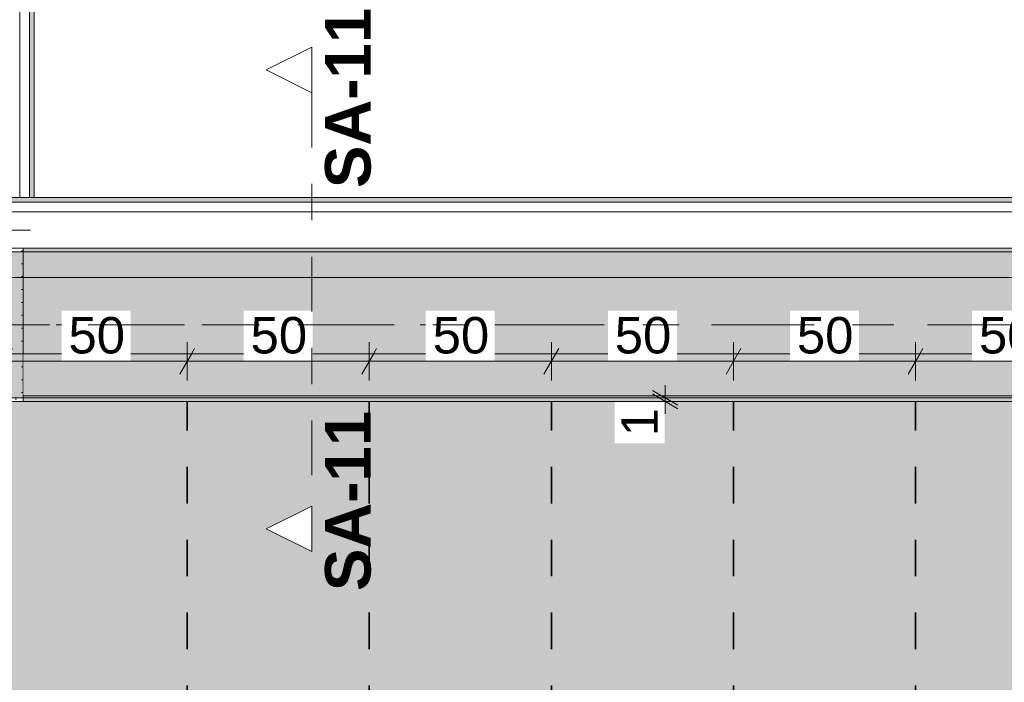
# Model space of a CAD drawing. Header units: metres. Extents: x -3.6 to 84.5, y -11 to 16.8.
# Tile 243 of 256: x 40.3 to 43, y 7.3 to 9.1. Entities that reach past the tile are written whole.
import ezdxf

# ---------------------------------------------------------------- set-up
doc = ezdxf.new("R2010")
doc.units = ezdxf.units.M
doc.header["$MEASUREMENT"] = 0
for name, pattern in [('Achse', [0.2, 0.1, -0.05, 0, -0.05]), ('Punktlinie weit', [0.06, 0.01, -0.05]), ('Schnittlinie', [0.3, 0.15, -0.075, 0, -0.075]), ('Strichlinie doppelt', [0.546806, 0.264583, -0.105833, 0.070556, -0.105833]), ('Wipeout_Contour', [1, 0, -1])]:
    doc.linetypes.add(name, pattern=pattern)
for name, color, linetype in [('154 - Bemaßung_ Beschriftung.Ausbau - Deckenspiegel', 7, 'Continuous'), ('203 - Marker.Schnitt - Ausbaudetail SA', 7, 'Continuous'), ('451 - Universal.Achsen Raster', 7, 'Continuous'), ('605 - Struktur.Wand Innen', 7, 'Continuous'), ('607 - Struktur.Stütze', 7, 'Continuous'), ('608 - Struktur.Träger', 7, 'Continuous'), ('Abbruch_605 - Struktur.Wand Innen', 7, 'Continuous'), ('Neubau_651 - Abdeckung.Decke abgehängt_ bekleidet', 7, 'Continuous'), ('Neubau_653 - Abdeckung.TB Verkofferung', 7, 'Continuous')]:
    doc.layers.add(name, color=color, linetype=linetype)
doc.styles.add('ERSTELLTER_STIL_1', font='txt')
doc.styles.add('ERSTELLTER_STIL_2', font='txt')
doc.linetypes.add('Abbruch 1', pattern='A,0,[1,2022.0244.A_L5A-PL04.04_iB_Deckenspiegel 2.OG1.Shx,S=0.001984,R=0,X=0,Y=0],-0.25,0', length=0.25)
doc.dimstyles.new('ERSTELLTER_STIL__1', dxfattribs={"dimtxt": 0.1, "dimasz": 0.0532, "dimexe": 0.18, "dimexo": 0.0625, "dimgap": 0, "dimtad": 1, "dimzin": 0, "dimdsep": 46, "dimtxsty": 'ERSTELLTER_STIL_2', "dimblk": 'ARROWHEAD_2', "dimblk1": 'ARROWHEAD_2', "dimblk2": 'ARROWHEAD_2', "dimcen": 0.09, "dimse1": 1, "dimse2": 1, "dimclrd": 7, "dimclre": 7, "dimclrt": 7, "dimazin": 0, "dimtfac": 1, "dimtdec": 4, "dimtmove": 0, "dimatfit": 3, "dimfxl": 1, "dimtolj": 1, "dimtzin": 0, "dimarcsym": 0})
doc.dimstyles.new('ERSTELLTER_STIL__2', dxfattribs={"dimtxt": 0.1, "dimasz": 0.0532, "dimexe": 0.18, "dimexo": 0.0625, "dimgap": 0, "dimtad": 1, "dimtih": 1, "dimtoh": 1, "dimzin": 0, "dimdsep": 46, "dimtxsty": 'ERSTELLTER_STIL_2', "dimblk": 'ARROWHEAD_2', "dimblk1": 'ARROWHEAD_2', "dimblk2": 'ARROWHEAD_2', "dimcen": 0.09, "dimse1": 1, "dimse2": 1, "dimclrd": 7, "dimclre": 7, "dimclrt": 7, "dimazin": 0, "dimtfac": 1, "dimtdec": 4, "dimtmove": 0, "dimatfit": 3, "dimfxl": 1, "dimtolj": 1, "dimtzin": 0, "dimarcsym": 0})
pattern_1 = [(45, (0, 0), (-0.01767767, 0.01767767), [0, -0.025])]

# ---------------------------------------------------------------- blocks, each defined once
blk = doc.blocks.new('*D279')
at = {"layer": '154 - Bemaßung_ Beschriftung.Ausbau - Deckenspiegel', "color": 7, "linetype": 'Continuous', "lineweight": 5}
for p, q in [((40.24, 8.1475), (40.24, 8.2525)), ((40.74, 8.1475), (40.74, 8.2525)), ((40.2602, 8.235), (40.2198, 8.165)), ((40.7602, 8.235), (40.7198, 8.165)), ((40.24, 8.2), (40.74, 8.2))]:
    blk.add_line(p, q, dxfattribs=at)
at = {"color": 254, "linetype": 'Wipeout_Contour', "lineweight": 0, "ltscale": 165.314517}
blk.add_wipeout([(40.3954, 8.2012), (40.5846, 8.2012), (40.5846, 8.3387), (40.3954, 8.3387)], dxfattribs=at).dxf.layer = '154 - Bemaßung_ Beschriftung.Ausbau - Deckenspiegel'
at = {"layer": '154 - Bemaßung_ Beschriftung.Ausbau - Deckenspiegel', "color": 7, "lineweight": 5, "insert": (40.4141, 8.22), "char_height": 0.1, "attachment_point": 7, "style": 'ERSTELLTER_STIL_2'}
blk.add_mtext('\\A1;{\\pql;\\fArial|b0|i0|c0|p38;50}', dxfattribs=at)
blk = doc.blocks.new('ARROWHEAD_2')
at = {"color": 0, "linetype": 'Continuous', "lineweight": 0}
for p, q in [((-0.378, -0.655), (0.378, 0.655)), ((0, 0), (-1, 0))]:
    blk.add_line(p, q, dxfattribs=at)
blk = doc.blocks.new('*D280')
at = {"layer": '154 - Bemaßung_ Beschriftung.Ausbau - Deckenspiegel', "color": 7, "linetype": 'Continuous', "lineweight": 5}
for p, q in [((40.74, 8.1475), (40.74, 8.2525)), ((41.24, 8.1475), (41.24, 8.2525)), ((40.7602, 8.235), (40.7198, 8.165)), ((41.2602, 8.235), (41.2198, 8.165)), ((40.74, 8.2), (41.24, 8.2))]:
    blk.add_line(p, q, dxfattribs=at)
at = {"color": 254, "linetype": 'Wipeout_Contour', "lineweight": 0, "ltscale": 167.274431}
blk.add_wipeout([(40.8954, 8.2012), (41.0846, 8.2012), (41.0846, 8.3387), (40.8954, 8.3387)], dxfattribs=at).dxf.layer = '154 - Bemaßung_ Beschriftung.Ausbau - Deckenspiegel'
at = {"layer": '154 - Bemaßung_ Beschriftung.Ausbau - Deckenspiegel', "color": 7, "lineweight": 5, "insert": (40.9141, 8.22), "char_height": 0.1, "attachment_point": 7, "style": 'ERSTELLTER_STIL_2'}
blk.add_mtext('\\A1;{\\pql;\\fArial|b0|i0|c0|p38;50}', dxfattribs=at)
blk = doc.blocks.new('*D281')
at = {"layer": '154 - Bemaßung_ Beschriftung.Ausbau - Deckenspiegel', "color": 7, "linetype": 'Continuous', "lineweight": 5}
for p, q in [((41.24, 8.1475), (41.24, 8.2525)), ((41.74, 8.1475), (41.74, 8.2525)), ((41.2602, 8.235), (41.2198, 8.165)), ((41.7602, 8.235), (41.7198, 8.165)), ((41.24, 8.2), (41.74, 8.2))]:
    blk.add_line(p, q, dxfattribs=at)
at = {"color": 254, "linetype": 'Wipeout_Contour', "lineweight": 0, "ltscale": 169.235283}
blk.add_wipeout([(41.3954, 8.2012), (41.5846, 8.2012), (41.5846, 8.3387), (41.3954, 8.3387)], dxfattribs=at).dxf.layer = '154 - Bemaßung_ Beschriftung.Ausbau - Deckenspiegel'
at = {"layer": '154 - Bemaßung_ Beschriftung.Ausbau - Deckenspiegel', "color": 7, "lineweight": 5, "insert": (41.4141, 8.22), "char_height": 0.1, "attachment_point": 7, "style": 'ERSTELLTER_STIL_2'}
blk.add_mtext('\\A1;{\\pql;\\fArial|b0|i0|c0|p38;50}', dxfattribs=at)
blk = doc.blocks.new('*D282')
at = {"layer": '154 - Bemaßung_ Beschriftung.Ausbau - Deckenspiegel', "color": 7, "linetype": 'Continuous', "lineweight": 5}
for p, q in [((41.74, 8.1475), (41.74, 8.2525)), ((42.24, 8.1475), (42.24, 8.2525)), ((41.7602, 8.235), (41.7198, 8.165)), ((42.2602, 8.235), (42.2198, 8.165)), ((41.74, 8.2), (42.24, 8.2))]:
    blk.add_line(p, q, dxfattribs=at)
at = {"color": 254, "linetype": 'Wipeout_Contour', "lineweight": 0, "ltscale": 171.19704}
blk.add_wipeout([(41.8954, 8.2012), (42.0846, 8.2012), (42.0846, 8.3387), (41.8954, 8.3387)], dxfattribs=at).dxf.layer = '154 - Bemaßung_ Beschriftung.Ausbau - Deckenspiegel'
at = {"layer": '154 - Bemaßung_ Beschriftung.Ausbau - Deckenspiegel', "color": 7, "lineweight": 5, "insert": (41.9141, 8.22), "char_height": 0.1, "attachment_point": 7, "style": 'ERSTELLTER_STIL_2'}
blk.add_mtext('\\A1;{\\pql;\\fArial|b0|i0|c0|p38;50}', dxfattribs=at)
blk = doc.blocks.new('*D283')
at = {"layer": '154 - Bemaßung_ Beschriftung.Ausbau - Deckenspiegel', "color": 7, "linetype": 'Continuous', "lineweight": 5}
for p, q in [((42.24, 8.1475), (42.24, 8.2525)), ((42.74, 8.1475), (42.74, 8.2525)), ((42.2602, 8.235), (42.2198, 8.165)), ((42.7602, 8.235), (42.7198, 8.165)), ((42.24, 8.2), (42.74, 8.2))]:
    blk.add_line(p, q, dxfattribs=at)
at = {"color": 254, "linetype": 'Wipeout_Contour', "lineweight": 0, "ltscale": 173.159671}
blk.add_wipeout([(42.3954, 8.2012), (42.5846, 8.2012), (42.5846, 8.3387), (42.3954, 8.3387)], dxfattribs=at).dxf.layer = '154 - Bemaßung_ Beschriftung.Ausbau - Deckenspiegel'
at = {"layer": '154 - Bemaßung_ Beschriftung.Ausbau - Deckenspiegel', "color": 7, "lineweight": 5, "insert": (42.4141, 8.22), "char_height": 0.1, "attachment_point": 7, "style": 'ERSTELLTER_STIL_2'}
blk.add_mtext('\\A1;{\\pql;\\fArial|b0|i0|c0|p38;50}', dxfattribs=at)
blk = doc.blocks.new('*D284')
at = {"layer": '154 - Bemaßung_ Beschriftung.Ausbau - Deckenspiegel', "color": 7, "linetype": 'Continuous', "lineweight": 5}
for p, q in [((42.74, 8.1475), (42.74, 8.2525)), ((43.24, 8.1475), (43.24, 8.2525)), ((42.7602, 8.235), (42.7198, 8.165)), ((43.2602, 8.235), (43.2198, 8.165)), ((42.74, 8.2), (43.24, 8.2))]:
    blk.add_line(p, q, dxfattribs=at)
at = {"color": 254, "linetype": 'Wipeout_Contour', "lineweight": 0, "ltscale": 175.123148}
blk.add_wipeout([(42.8954, 8.2012), (43.0846, 8.2012), (43.0846, 8.3387), (42.8954, 8.3387)], dxfattribs=at).dxf.layer = '154 - Bemaßung_ Beschriftung.Ausbau - Deckenspiegel'
at = {"layer": '154 - Bemaßung_ Beschriftung.Ausbau - Deckenspiegel', "color": 7, "lineweight": 5, "insert": (42.9141, 8.22), "char_height": 0.1, "attachment_point": 7, "style": 'ERSTELLTER_STIL_2'}
blk.add_mtext('\\A1;{\\pql;\\fArial|b0|i0|c0|p38;50}', dxfattribs=at)
blk = doc.blocks.new('*D409')
at = {"layer": '154 - Bemaßung_ Beschriftung.Ausbau - Deckenspiegel', "color": 7, "linetype": 'Continuous', "lineweight": 5}
for p, q in [((19.5102, 8.465), (19.4698, 8.395)), ((19.49, 8.3775), (19.49, 8.4825)), ((43.3148, 8.395), (43.3552, 8.465)), ((43.335, 8.3775), (43.335, 8.4825)), ((19.4558, 8.43), (19.49, 8.43)), ((19.49, 8.43), (43.335, 8.43)), ((43.335, 8.43), (43.3692, 8.43))]:
    blk.add_line(p, q, dxfattribs=at)
at = {"color": 254, "linetype": 'Wipeout_Contour', "lineweight": 0, "ltscale": 130.180221}
blk.add_wipeout([(31.1977, 8.4312), (31.6273, 8.4312), (31.6273, 8.5687), (31.1977, 8.5687)], dxfattribs=at).dxf.layer = '154 - Bemaßung_ Beschriftung.Ausbau - Deckenspiegel'
at = {"layer": '154 - Bemaßung_ Beschriftung.Ausbau - Deckenspiegel', "color": 7, "lineweight": 5, "insert": (31.2165, 8.4306), "char_height": 0.1, "attachment_point": 7, "style": 'ERSTELLTER_STIL_2'}
blk.add_mtext('\\A1;{\\pql;\\fArial|b0|i0|c0|p38;23,84\\fArial|b0|i0|c0|p38;\\A1{\\H.66x;\\S5^  ;}}', dxfattribs=at)
blk = doc.blocks.new('*D410')
at = {"layer": '154 - Bemaßung_ Beschriftung.Ausbau - Deckenspiegel', "color": 7, "linetype": 'Continuous', "lineweight": 5}
for p, q in [((42.0174, 8.1202), (42.0874, 8.0798)), ((42.0524, 8.1), (42.0524, 8.1342)), ((42.1049, 8.1), (41.9999, 8.1)), ((42.1049, 8.09), (41.9999, 8.09)), ((42.0874, 8.0698), (42.0174, 8.1102)), ((42.0524, 8.09), (42.0524, 8.1)), ((42.0524, 8.0558), (42.0524, 8.09))]:
    blk.add_line(p, q, dxfattribs=at)
at = {"color": 254, "linetype": 'Wipeout_Contour', "lineweight": 0, "ltscale": 170.985817}
blk.add_wipeout([(42.0511, 7.9751), (42.0511, 8.0885), (41.9136, 8.0885), (41.9136, 7.9751)], dxfattribs=at).dxf.layer = '154 - Bemaßung_ Beschriftung.Ausbau - Deckenspiegel'
at = {"layer": '154 - Bemaßung_ Beschriftung.Ausbau - Deckenspiegel', "color": 7, "lineweight": 5, "insert": (42.0324, 7.9939), "char_height": 0.1, "attachment_point": 7, "rotation": 90, "style": 'ERSTELLTER_STIL_2'}
blk.add_mtext('\\A1;{\\pql;\\fArial|b0|i0|c0|p38;1}', dxfattribs=at)

msp = doc.modelspace()

# ---------------------------------------------------------------- hatches: boundary and pattern name
at = {"layer": '607 - Struktur.Stütze', "linetype": 'Continuous', "lineweight": 0, "true_color": 0x000000}
h = msp.add_hatch(dxfattribs=at)
h.set_pattern_fill('Gips_0001', color=18, style=0, pattern_type=2)
h.set_pattern_definition(pattern_1)
h.paths.add_polyline_path([(39.97, 8.51), (39.97, 8.09), (40.29, 8.09), (40.29, 8.51), (40.21, 8.51), (40.21, 8.5), (40.28, 8.5), (40.28, 8.1), (39.98, 8.1), (39.98, 8.5), (40.05, 8.5), (40.05, 8.51)])
at = {"layer": '608 - Struktur.Träger', "linetype": 'Continuous', "lineweight": 0, "true_color": 0x000000}
h = msp.add_hatch(dxfattribs=at)
h.set_pattern_fill('Gips_0001', color=18, style=0, pattern_type=2)
h.set_pattern_definition(pattern_1)
h.paths.add_polyline_path([(43.66, 8.51), (40.29, 8.51), (40.29, 8.5), (43.66, 8.5)])
at = {"layer": 'Neubau_651 - Abdeckung.Decke abgehängt_ bekleidet', "linetype": 'Continuous', "lineweight": 13, "true_color": 0xffbfbf}
h = msp.add_hatch(dxfattribs=at)
h.set_pattern_fill('sechseckig_0001', color=254, style=0, pattern_type=2)
h.set_pattern_definition([(90, (0, 0), (-0.12990375, 0), [0.075, -0.15]), (90, (-0.06495, 0.1125), (-0.12990375, 0), [0.075, -0.15]), (150, (5e-18, 0.075), (0.06495188, 0.11249995), [0.075, -0.15]), (150, (-0.1299, 0.075), (0.06495188, 0.11249995), [0.075, -0.15]), (210, (0, 0), (-0.06495187, 0.11249995), [0.075, -0.15]), (210, (-0.1299, 8e-18), (-0.06495187, 0.11249995), [0.075, -0.15])])
h.paths.add_polyline_path([(19.49, 6.01), (43.335, 6.01), (43.335, 7.965), (43.335, 8.09), (19.49, 8.09)])
h.paths.add_polyline_path([(39.04, 7.39), (39.74, 7.39), (39.74, 6.71), (39.04, 6.71)], flags=0)
h.paths.add_polyline_path([(33.34, 7.39), (34.04, 7.39), (34.04, 6.71), (33.34, 6.71)], flags=0)
h.paths.add_polyline_path([(27.64, 7.39), (28.34, 7.39), (28.34, 6.71), (27.64, 6.71)], flags=0)
h.paths.add_polyline_path([(21.94, 7.39), (22.64, 7.39), (22.64, 6.71), (21.94, 6.71)], flags=0)
at = {"layer": 'Neubau_653 - Abdeckung.TB Verkofferung', "linetype": 'Continuous', "lineweight": 0, "true_color": 0x000000}
h = msp.add_hatch(dxfattribs=at)
h.set_pattern_fill('Gips_0001', color=18, style=0, pattern_type=2)
h.set_pattern_definition(pattern_1)
h.paths.add_polyline_path([(40.32, 8.6495), (40.32, 12.69), (40.3075, 12.69), (40.3075, 8.6495)])
h = msp.add_hatch(dxfattribs=at)
h.set_pattern_fill('Gips_0001', color=18, style=0, pattern_type=2)
h.set_pattern_definition(pattern_1)
h.paths.add_polyline_path([(43.66, 8.6495), (40.21, 8.6495), (40.21, 8.637), (43.66, 8.637)])

# ---------------------------------------------------------------- linework, layer by layer
at = {"layer": '607 - Struktur.Stütze', "color": 7, "linetype": 'Continuous', "lineweight": 5, "flags": 128}
msp.add_lwpolyline([(40.05, 8.51), (39.97, 8.51), (39.97, 8.09), (40.29, 8.09), (40.29, 8.51), (40.21, 8.51)], dxfattribs=at)
at = {"layer": '608 - Struktur.Träger', "color": 7, "linetype": 'Continuous', "lineweight": 13}
for p, q in [((0.38, 8.51), (61.88, 8.51)), ((40.29, 8.5), (39.97, 8.5)), ((43.66, 8.5), (40.29, 8.5)), ((0.38, 8.09), (61.88, 8.09))]:
    msp.add_line(p, q, dxfattribs=at)
at = {"layer": '608 - Struktur.Träger', "color": 7, "linetype": 'Continuous', "lineweight": 5}
for p, q in [((40.29, 8.51), (40.29, 8.5)), ((43.66, 8.51), (40.29, 8.51)), ((47.17, 8.09), (40.29, 8.09))]:
    msp.add_line(p, q, dxfattribs=at)
at = {"layer": '608 - Struktur.Träger', "color": 7, "linetype": 'Achse', "lineweight": 9}
msp.add_line((0.38, 8.3), (61.88, 8.3), dxfattribs=at)
at = {"layer": 'Abbruch_605 - Struktur.Wand Innen', "color": 160, "linetype": 'Abbruch 1', "lineweight": 5, "true_color": 0x3232ff}
msp.add_line((39.95, 8.56), (40.31, 8.56), dxfattribs=at)
msp.add_line((39.95, 8.56), (40.31, 8.56), dxfattribs=at)
at = {"layer": 'Neubau_651 - Abdeckung.Decke abgehängt_ bekleidet', "color": 1, "linetype": 'Achse', "lineweight": 35}
for p, q in [((40.74, 6.01), (40.74, 8.09)), ((41.24, 6.01), (41.24, 8.09)), ((41.74, 6.01), (41.74, 8.09)), ((42.24, 6.01), (42.24, 8.09)), ((42.74, 6.01), (42.74, 8.09))]:
    msp.add_line(p, q, dxfattribs=at)
at = {"layer": 'Neubau_651 - Abdeckung.Decke abgehängt_ bekleidet', "color": 1, "linetype": 'Punktlinie weit', "lineweight": 13, "flags": 128}
msp.add_lwpolyline([(19.49, 6.01), (43.335, 6.01), (43.335, 7.965), (43.335, 8.09), (19.49, 8.09)], close=True, dxfattribs=at)
at = {"layer": 'Neubau_653 - Abdeckung.TB Verkofferung', "color": 1, "linetype": 'Continuous', "lineweight": 5}
for p, q in [((40.2805, 12.69), (40.2805, 8.6495)), ((40.3075, 12.69), (40.3075, 8.6495)), ((40.32, 12.69), (40.32, 8.6495)), ((43.66, 8.6495), (40.21, 8.6495)), ((43.66, 8.637), (40.21, 8.637)), ((43.66, 8.61), (40.21, 8.61)), ((43.66, 8.51), (40.21, 8.51))]:
    msp.add_line(p, q, dxfattribs=at)
at = {"layer": 'Neubau_653 - Abdeckung.TB Verkofferung', "color": 1, "linetype": 'Continuous', "lineweight": 9}
for p, q in [((40.32, 8.6495), (40.32, 12.69)), ((47.24, 8.6495), (40.21, 8.6495)), ((40.32, 8.6495), (40.21, 8.6495)), ((47.24, 8.22), (40.21, 8.22))]:
    msp.add_line(p, q, dxfattribs=at)
at = {"layer": 'Neubau_653 - Abdeckung.TB Verkofferung', "color": 1, "linetype": 'Continuous', "lineweight": 5, "flags": 128}
msp.add_lwpolyline([(40.32, 8.6495), (40.3075, 8.6495), (40.2805, 8.6495)], dxfattribs=at)

# ---------------------------------------------------------------- texts
at = {"layer": '203 - Marker.Schnitt - Ausbaudetail SA', "color": 7, "lineweight": 13, "insert": (41.2455, 8.0641), "char_height": 0.125, "attachment_point": 9, "rotation": 90, "style": 'ERSTELLTER_STIL_1'}
msp.add_mtext('\\A1;{\\pqr;\\pt0;\\fArial|b1|i0|c0|p38;SA-11}', dxfattribs=at)

# ---------------------------------------------------------------- next in the draw order: wipeouts: each hides what was drawn before it
at = {"color": 254, "linetype": 'Wipeout_Contour', "lineweight": 0, "ltscale": 171.046698}
msp.add_wipeout([(40.29, 8.105), (43.66, 8.105), (43.66, 8.2205), (40.29, 8.2205)], dxfattribs=at).dxf.layer = '605 - Struktur.Wand Innen'

# ---------------------------------------------------------------- next in the draw order: hatches: boundary and pattern name
at = {"layer": '608 - Struktur.Träger', "linetype": 'Continuous', "lineweight": 0, "true_color": 0x000000}
h = msp.add_hatch(dxfattribs=at)
h.set_pattern_fill('Beton__Stahlbeton_0001', color=18, style=0, pattern_type=2)
h.set_pattern_definition([(45, (0, 0), (-0.08485281, 0.08485281), []), (45, (-0.04243, 0.04243), (-0.08485281, 0.08485281), [0.09, -0.03])])
h.paths.add_polyline_path([(0.69, 8.5), (0.38, 8.5), (0.38, 8.1), (0.69, 8.1), (7.57, 8.1), (7.89, 8.1), (11.17, 8.1), (11.49, 8.1), (14.77, 8.1), (15.09, 8.1), (18.37, 8.1), (18.69, 8.1), (25.57, 8.1), (25.89, 8.1), (29.23, 8.1), (29.4, 8.1), (32.77, 8.1), (33.09, 8.1), (39.97, 8.1), (40.29, 8.1), (47.17, 8.1), (47.49, 8.1), (50.77, 8.1), (51.09, 8.1), (54.37, 8.1), (54.69, 8.1), (61.57, 8.1), (61.88, 8.1), (61.88, 8.5), (61.57, 8.5), (58.205, 8.5), (58.055, 8.5), (54.69, 8.5), (54.37, 8.5), (51.09, 8.5), (50.77, 8.5), (47.49, 8.5), (47.17, 8.5), (43.81, 8.5), (43.66, 8.5), (40.29, 8.5), (39.97, 8.5), (39.03, 8.5), (38.9, 8.5), (37.71, 8.5), (37.58, 8.5), (36.61, 8.5), (36.46, 8.5), (33.09, 8.5), (32.77, 8.5), (29.4, 8.5), (29.23, 8.5), (25.89, 8.5), (25.57, 8.5), (18.69, 8.5), (18.37, 8.5), (15.09, 8.5), (14.77, 8.5), (11.49, 8.5), (11.17, 8.5), (7.89, 8.5), (7.57, 8.5)])
h = msp.add_hatch(dxfattribs=at)
h.set_pattern_fill('Gips_0001', color=18, style=0, pattern_type=2)
h.set_pattern_definition(pattern_1)
h.paths.add_polyline_path([(40.29, 8.09), (47.17, 8.09), (47.17, 8.1), (40.29, 8.1)])

# ---------------------------------------------------------------- next in the draw order: linework, layer by layer
at = {"layer": '605 - Struktur.Wand Innen', "color": 7, "linetype": 'Continuous', "lineweight": 13, "flags": 128}
for points in [[(43.66, 8.2205), (40.29, 8.2205)], [(40.29, 8.105), (43.45, 8.105)]]:
    msp.add_lwpolyline(points, dxfattribs=at)
at = {"layer": '608 - Struktur.Träger', "color": 7, "linetype": 'Continuous', "lineweight": 5}
msp.add_line((40.29, 8.1), (40.29, 8.09), dxfattribs=at)
at = {"layer": '608 - Struktur.Träger', "color": 7, "linetype": 'Continuous', "lineweight": 13, "flags": 128}
msp.add_lwpolyline([(50.77, 8.1), (47.49, 8.1), (47.17, 8.1), (40.29, 8.1), (39.97, 8.1), (33.09, 8.1), (32.77, 8.1), (29.4, 8.1), (29.23, 8.1), (25.89, 8.1), (25.57, 8.1), (18.69, 8.1), (18.37, 8.1), (15.09, 8.1), (14.77, 8.1), (11.49, 8.1), (11.17, 8.1), (7.89, 8.1), (7.57, 8.1), (0.69, 8.1), (0.38, 8.1)], dxfattribs=at)

# ---------------------------------------------------------------- next in the draw order: dimensions: what is measured, and where the dimension line sits
at = {"layer": '154 - Bemaßung_ Beschriftung.Ausbau - Deckenspiegel', "color": 7, "linetype": 'Continuous', "lineweight": 5}
dim = msp.add_linear_dim(base=(40.74, 8.2), p1=(40.24, 8.09), p2=(40.74, 8.09), dimstyle='ERSTELLTER_STIL__2', dxfattribs=at)
dim.commit()
dim.dimension.update_dxf_attribs({"geometry": '*D279', "text_midpoint": (40.4903, 8.27), "dimtype": 160})

# ---------------------------------------------------------------- next in the draw order: dimensions: what is measured, and where the dimension line sits
dim = msp.add_linear_dim(base=(41.24, 8.2), p1=(40.74, 8.09), p2=(41.24, 8.09), dimstyle='ERSTELLTER_STIL__2', dxfattribs=at)
dim.commit()
dim.dimension.update_dxf_attribs({"geometry": '*D280', "text_midpoint": (40.9903, 8.27), "dimtype": 160})

# ---------------------------------------------------------------- next in the draw order: dimensions: what is measured, and where the dimension line sits
dim = msp.add_linear_dim(base=(41.74, 8.2), p1=(41.24, 8.09), p2=(41.74, 8.09), dimstyle='ERSTELLTER_STIL__2', dxfattribs=at)
dim.commit()
dim.dimension.update_dxf_attribs({"geometry": '*D281', "text_midpoint": (41.4903, 8.27), "dimtype": 160})

# ---------------------------------------------------------------- next in the draw order: dimensions: what is measured, and where the dimension line sits
dim = msp.add_linear_dim(base=(42.24, 8.2), p1=(41.74, 8.09), p2=(42.24, 8.09), dimstyle='ERSTELLTER_STIL__2', dxfattribs=at)
dim.commit()
dim.dimension.update_dxf_attribs({"geometry": '*D282', "text_midpoint": (41.9903, 8.27), "dimtype": 160})

# ---------------------------------------------------------------- next in the draw order: dimensions: what is measured, and where the dimension line sits
dim = msp.add_linear_dim(base=(42.74, 8.2), p1=(42.24, 8.09), p2=(42.74, 8.09), dimstyle='ERSTELLTER_STIL__2', dxfattribs=at)
dim.commit()
dim.dimension.update_dxf_attribs({"geometry": '*D283', "text_midpoint": (42.4903, 8.27), "dimtype": 160})

# ---------------------------------------------------------------- next in the draw order: dimensions: what is measured, and where the dimension line sits
dim = msp.add_linear_dim(base=(43.24, 8.2), p1=(42.74, 8.09), p2=(43.24, 8.09), dimstyle='ERSTELLTER_STIL__2', dxfattribs=at)
dim.commit()
dim.dimension.update_dxf_attribs({"geometry": '*D284', "text_midpoint": (42.9903, 8.27), "dimtype": 160})

# ---------------------------------------------------------------- next in the draw order: dimensions: what is measured, and where the dimension line sits
dim = msp.add_linear_dim(base=(43.335, 8.42998), p1=(19.48999, 8.08998), p2=(43.335, 8.08998), dimstyle='ERSTELLTER_STIL__2', dxfattribs=at)
dim.commit()
dim.dimension.update_dxf_attribs({"geometry": '*D409', "text_midpoint": (31.51954, 8.49998), "dimtype": 160})

# ---------------------------------------------------------------- next in the draw order: linework, layer by layer
at = {"layer": '203 - Marker.Schnitt - Ausbaudetail SA', "color": 7, "linetype": 'Schnittlinie', "lineweight": 13}
msp.add_line((41.0822, 8.937), (41.0822, 7.8025), dxfattribs=at)
at = {"layer": '451 - Universal.Achsen Raster', "color": 160, "linetype": 'Strichlinie doppelt', "lineweight": 9, "true_color": 0x3232ff}
msp.add_line((64.935, 8.3), (-3.175, 8.3), dxfattribs=at)

# ---------------------------------------------------------------- next in the draw order: texts
at = {"layer": '203 - Marker.Schnitt - Ausbaudetail SA', "color": 7, "lineweight": 13, "insert": (41.2455, 8.6754), "char_height": 0.125, "attachment_point": 7, "rotation": 90, "style": 'ERSTELLTER_STIL_1'}
msp.add_mtext('\\A1;{\\pql;\\pt0;\\fArial|b1|i0|c0|p38;SA-11}', dxfattribs=at)

# ---------------------------------------------------------------- next in the draw order: dimensions: what is measured, and where the dimension line sits
at = {"layer": '154 - Bemaßung_ Beschriftung.Ausbau - Deckenspiegel', "color": 7, "linetype": 'Continuous', "lineweight": 5}
dim = msp.add_linear_dim(base=(42.0524, 8.1), p1=(44.135, 8.09), p2=(47.29, 8.1), angle=90, dimstyle='ERSTELLTER_STIL__1', dxfattribs=at)
dim.commit()
dim.dimension.update_dxf_attribs({"geometry": '*D410', "text_midpoint": (41.9824, 8.032), "dimtype": 160, "text_rotation": 90})

# ---------------------------------------------------------------- next in the draw order: wipeouts: each hides what was drawn before it
at = {"color": 254, "linetype": 'Wipeout_Contour', "lineweight": 0, "ltscale": 125.563561}
msp.add_wipeout([(41.0822, 9.062), (40.9572, 8.9995), (41.0822, 8.937)], dxfattribs=at).dxf.layer = '203 - Marker.Schnitt - Ausbaudetail SA'
at = {"color": 254, "linetype": 'Wipeout_Contour', "lineweight": 0, "ltscale": 124.80572}
msp.add_wipeout([(41.0822, 7.6775), (41.0822, 7.8025), (40.9572, 7.74)], dxfattribs=at).dxf.layer = '203 - Marker.Schnitt - Ausbaudetail SA'

# ---------------------------------------------------------------- next in the draw order: linework, layer by layer
at = {"layer": '203 - Marker.Schnitt - Ausbaudetail SA', "color": 7, "linetype": 'Continuous', "lineweight": 13, "flags": 128}
for points in [[(41.0822, 9.062), (41.0822, 8.937), (40.9572, 8.9995)], [(41.0822, 7.6775), (41.0822, 7.8025), (40.9572, 7.74)]]:
    msp.add_lwpolyline(points, close=True, dxfattribs=at)

doc.saveas('drawing.dxf')
